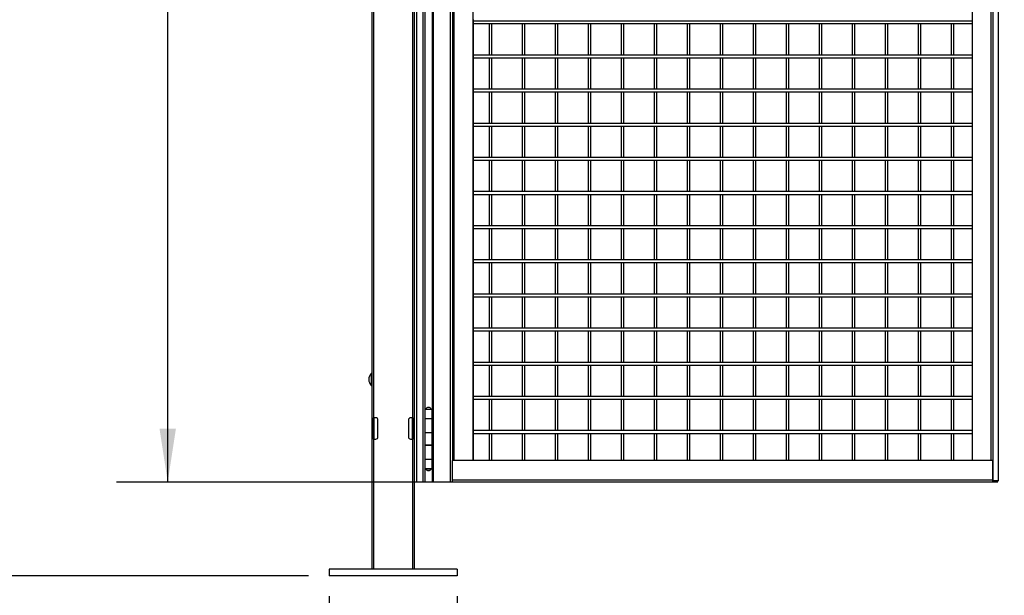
# Model space of a CAD drawing. Header units: inches. Extents: x 0.2 to 10.8, y 0.2 to 8.2.
# Tile 3 of 27: x 1.5 to 3.9, y 1.9 to 3.3. Entities that reach past the tile are written whole.
import ezdxf

# ---------------------------------------------------------------- set-up
doc = ezdxf.new("R2010")
doc.units = ezdxf.units.IN
doc.header["$MEASUREMENT"] = 0
doc.layers.add('DIMENSIONS', color=140, linetype='Continuous', lineweight=25)
doc.styles.add('SLDTEXTSTYLE0', font='TXT', dxfattribs={"width": 0.7})
doc.dimstyles.new('SLDDIMSTYLE0', dxfattribs={"dimtxt": 0.084961, "dimasz": 0.13, "dimexe": 0, "dimexo": 0.0625, "dimgap": 0.02124, "dimtad": 0, "dimtih": 1, "dimtoh": 1, "dimlfac": 24, "dimrnd": 1e-09, "dimzin": 12, "dimdsep": 46, "dimtxsty": 'SLDTEXTSTYLE0', "dimsah": 1, "dimcen": 0.09, "dimadec": 0, "dimazin": 3, "dimtfac": 1, "dimtofl": 0, "dimtmove": 0, "dimatfit": 3, "dimfxl": 0, "dimfrac": 2, "dimtolj": 1, "dimtzin": 12, "dimarcsym": 0})
doc.dimstyles.new('SLDDIMSTYLE1', dxfattribs={"dimtxt": 0.084961, "dimasz": 0.13, "dimexe": 0, "dimexo": 0.0625, "dimgap": 0.02124, "dimtad": 0, "dimtih": 1, "dimtoh": 1, "dimlfac": 24, "dimrnd": 1e-09, "dimzin": 4, "dimdsep": 46, "dimtxsty": 'SLDTEXTSTYLE0', "dimsah": 1, "dimcen": 0.09, "dimadec": 0, "dimazin": 1, "dimtfac": 1, "dimtmove": 0, "dimatfit": 0, "dimfxl": 0, "dimfrac": 2, "dimtolj": 1, "dimtzin": 12, "dimarcsym": 0})

# ---------------------------------------------------------------- blocks, each defined once
blk = doc.blocks.new('_D')
at = {"layer": 'DIMENSIONS'}
for p, q in [((2.4854, 4.9531), (1.7157, 4.9531)), ((1.8407, 4.9531), (1.8407, 3.8417)), ((1.6438, 3.6877), (1.6153, 3.6877)), ((1.6153, 3.6877), (1.6153, 3.5526)), ((2.0376, 3.6877), (2.0661, 3.6877)), ((2.0661, 3.6877), (2.0661, 3.5526)), ((1.6153, 3.5526), (1.6438, 3.5526)), ((1.8407, 2.2023), (1.8407, 3.5336)), ((2.0661, 3.5526), (2.0376, 3.5526)), ((2.4854, 2.2023), (1.7157, 2.2023))]:
    blk.add_line(p, q, dxfattribs=at)
for points in [[(1.8407, 4.9531), (1.8207, 4.8231), (1.8607, 4.8231)], [(1.8407, 2.2023), (1.8607, 2.3323), (1.8207, 2.3323)]]:
    blk.add_solid(points, dxfattribs=at)
at = {"layer": 'DIMENSIONS', "char_height": 0.08333, "attachment_point": 1, "style": 'SLDTEXTSTYLE0'}
for s, insert in [('66.02', (1.6791, 3.8141)), ('1676.9', (1.6438, 3.66))]:
    blk.add_mtext(s, dxfattribs=dict(at, insert=insert))
blk = doc.blocks.new('_D_1')
at = {"layer": 'DIMENSIONS'}
for p, q in [((2.4854, 4.9531), (1.2433, 4.9531)), ((1.3683, 4.9531), (1.3683, 4.2542)), ((1.1713, 4.1001), (1.1428, 4.1001)), ((1.1428, 4.1001), (1.1428, 3.9651)), ((1.5652, 4.1001), (1.5937, 4.1001)), ((1.5937, 4.1001), (1.5937, 3.9651)), ((1.1428, 3.9651), (1.1713, 3.9651)), ((1.5937, 3.9651), (1.5652, 3.9651)), ((1.3683, 1.9735), (1.3683, 3.9461)), ((2.1844, 1.9735), (1.2433, 1.9735))]:
    blk.add_line(p, q, dxfattribs=at)
for points in [[(1.3683, 4.9531), (1.3483, 4.8231), (1.3883, 4.8231)], [(1.3683, 1.9735), (1.3883, 2.1035), (1.3483, 2.1035)]]:
    blk.add_solid(points, dxfattribs=at)
at = {"layer": 'DIMENSIONS', "char_height": 0.08333, "attachment_point": 1, "style": 'SLDTEXTSTYLE0'}
for s, insert in [('71.51', (1.2067, 4.2266)), ('1816.3', (1.1713, 4.0725))]:
    blk.add_mtext(s, dxfattribs=dict(at, insert=insert))
blk = doc.blocks.new('_D_2')
at = {"layer": 'DIMENSIONS'}
for p, q in [((2.2344, 1.9235), (2.2344, 1.5119)), ((2.5469, 1.9235), (2.5469, 1.5119)), ((1.5274, 1.6369), (1.4988, 1.6369)), ((1.4988, 1.6369), (1.4988, 1.5018)), ((1.8505, 1.6369), (1.8791, 1.6369)), ((1.8791, 1.6369), (1.8791, 1.5018)), ((2.2344, 1.6369), (1.9656, 1.6369)), ((2.5469, 1.6369), (2.7969, 1.6369)), ((1.4988, 1.5018), (1.5274, 1.5018)), ((1.8791, 1.5018), (1.8505, 1.5018))]:
    blk.add_line(p, q, dxfattribs=at)
for points in [[(2.2344, 1.6369), (2.1044, 1.6569), (2.1044, 1.6169)], [(2.5469, 1.6369), (2.6769, 1.6169), (2.6769, 1.6569)]]:
    blk.add_solid(points, dxfattribs=at)
at = {"layer": 'DIMENSIONS', "char_height": 0.08333, "attachment_point": 1, "style": 'SLDTEXTSTYLE0'}
for s, insert in [('7.50', (1.5627, 1.7633)), ('190.5', (1.5274, 1.6093))]:
    blk.add_mtext(s, dxfattribs=dict(at, insert=insert))
blk = doc.blocks.new('_D_3')
at = {"layer": 'DIMENSIONS'}
for p, q in [((2.5469, 1.9235), (2.5469, 1.5119)), ((5.2656, 1.9235), (5.2656, 1.5119)), ((2.5469, 1.6369), (3.5822, 1.6369)), ((3.6973, 1.6369), (3.6688, 1.6369)), ((3.6688, 1.6369), (3.6688, 1.5018)), ((4.0911, 1.6369), (4.1197, 1.6369)), ((4.1197, 1.6369), (4.1197, 1.5018)), ((5.2656, 1.6369), (4.2063, 1.6369)), ((3.6688, 1.5018), (3.6973, 1.5018)), ((4.1197, 1.5018), (4.0911, 1.5018))]:
    blk.add_line(p, q, dxfattribs=at)
for points in [[(2.5469, 1.6369), (2.6769, 1.6169), (2.6769, 1.6569)], [(5.2656, 1.6369), (5.1356, 1.6569), (5.1356, 1.6169)]]:
    blk.add_solid(points, dxfattribs=at)
at = {"layer": 'DIMENSIONS', "char_height": 0.08333, "attachment_point": 1, "style": 'SLDTEXTSTYLE0'}
for s, insert in [('65.25', (3.7327, 1.7633)), ('1657.4', (3.6973, 1.6093))]:
    blk.add_mtext(s, dxfattribs=dict(at, insert=insert))

msp = doc.modelspace()

# ---------------------------------------------------------------- linework, layer by layer
for p, q in [((2.33857, 4.9527), (2.33857, 1.98916)), ((2.44273, 1.98916), (2.44273, 4.9527)), ((2.44825, 2.2027), (2.44825, 4.9527)), ((2.46325, 4.9527), (2.46325, 2.2027)), ((2.48915, 2.2027), (2.48915, 4.9527)), ((2.5296, 4.9527), (2.5296, 2.2027)), ((2.53585, 2.25439), (2.53585, 4.90102)), ((2.536, 4.90102), (2.536, 2.25439)), ((2.53955, 2.25439), (2.53955, 4.90102)), ((2.58523, 4.90102), (2.58523, 2.25439)), ((2.48537, 3.65114), (2.48537, 2.38031)), ((2.34357, 2.35895), (2.34357, 3.55687)), ((2.43773, 3.55687), (2.43773, 2.35895)), ((2.46877, 2.46833), (2.46877, 3.56208)), ((3.85425, 2.20531), (3.85425, 3.57322)), ((3.86648, 3.57322), (3.86648, 2.20531)), ((3.80269, 3.54512), (3.80269, 2.25439)), ((3.84837, 3.54512), (3.84837, 2.25439)), ((2.586, 3.32831), (2.586, 2.25439)), ((2.58665, 3.3277), (2.586, 3.3277)), ((2.586, 3.32104), (3.80269, 3.32104)), ((2.58665, 3.3277), (3.80269, 3.3277)), ((2.6248, 3.32104), (2.6248, 3.24437)), ((2.63147, 3.24437), (2.63147, 3.32104)), ((2.70529, 3.32104), (2.70529, 3.24437)), ((2.71196, 3.24437), (2.71196, 3.32104)), ((2.78579, 3.32104), (2.78579, 3.24437)), ((2.79245, 3.24437), (2.79245, 3.32104)), ((2.86628, 3.32104), (2.86628, 3.24437)), ((2.87295, 3.24437), (2.87295, 3.32104)), ((2.94677, 3.32104), (2.94677, 3.24437)), ((2.95344, 3.24437), (2.95344, 3.32104)), ((3.02727, 3.32104), (3.02727, 3.24437)), ((3.03393, 3.24437), (3.03393, 3.32104)), ((3.10776, 3.32104), (3.10776, 3.24437)), ((3.11443, 3.24437), (3.11443, 3.32104)), ((3.18826, 3.32104), (3.18826, 3.24437)), ((3.19492, 3.24437), (3.19492, 3.32104)), ((3.26875, 3.32104), (3.26875, 3.24437)), ((3.27542, 3.24437), (3.27542, 3.32104)), ((3.34924, 3.32104), (3.34924, 3.24437)), ((3.35591, 3.24437), (3.35591, 3.32104)), ((3.42974, 3.32104), (3.42974, 3.24437)), ((3.4364, 3.24437), (3.4364, 3.32104)), ((3.51023, 3.32104), (3.51023, 3.24437)), ((3.5169, 3.24437), (3.5169, 3.32104)), ((3.59072, 3.32104), (3.59072, 3.24437)), ((3.59739, 3.24437), (3.59739, 3.32104)), ((3.67122, 3.32104), (3.67122, 3.24437)), ((3.67789, 3.24437), (3.67789, 3.32104)), ((3.75171, 3.32104), (3.75171, 3.24437)), ((3.75838, 3.24437), (3.75838, 3.32104)), ((3.80269, 3.24437), (2.586, 3.24437)), ((2.586, 3.2377), (3.80269, 3.2377)), ((2.6248, 3.2377), (2.6248, 3.16104)), ((2.63147, 3.16104), (2.63147, 3.2377)), ((2.70529, 3.2377), (2.70529, 3.16104)), ((2.71196, 3.16104), (2.71196, 3.2377)), ((2.78579, 3.2377), (2.78579, 3.16104)), ((2.79245, 3.16104), (2.79245, 3.2377)), ((2.86628, 3.2377), (2.86628, 3.16104)), ((2.87295, 3.16104), (2.87295, 3.2377)), ((2.94677, 3.2377), (2.94677, 3.16104)), ((2.95344, 3.16104), (2.95344, 3.2377)), ((3.02727, 3.2377), (3.02727, 3.16104)), ((3.03393, 3.16104), (3.03393, 3.2377)), ((3.10776, 3.2377), (3.10776, 3.16104)), ((3.11443, 3.16104), (3.11443, 3.2377)), ((3.18826, 3.2377), (3.18826, 3.16104)), ((3.19492, 3.16104), (3.19492, 3.2377)), ((3.26875, 3.2377), (3.26875, 3.16104)), ((3.27542, 3.16104), (3.27542, 3.2377)), ((3.34924, 3.2377), (3.34924, 3.16104)), ((3.35591, 3.16104), (3.35591, 3.2377)), ((3.42974, 3.2377), (3.42974, 3.16104)), ((3.4364, 3.16104), (3.4364, 3.2377)), ((3.51023, 3.2377), (3.51023, 3.16104)), ((3.5169, 3.16104), (3.5169, 3.2377)), ((3.59072, 3.2377), (3.59072, 3.16104)), ((3.59739, 3.16104), (3.59739, 3.2377)), ((3.67122, 3.2377), (3.67122, 3.16104)), ((3.67789, 3.16104), (3.67789, 3.2377)), ((3.75171, 3.2377), (3.75171, 3.16104)), ((3.75838, 3.16104), (3.75838, 3.2377)), ((3.80269, 3.16104), (2.586, 3.16104)), ((2.586, 3.15437), (3.80269, 3.15437)), ((2.6248, 3.15437), (2.6248, 3.0777)), ((2.63147, 3.0777), (2.63147, 3.15437)), ((2.70529, 3.15437), (2.70529, 3.0777)), ((2.71196, 3.0777), (2.71196, 3.15437)), ((2.78579, 3.15437), (2.78579, 3.0777)), ((2.79245, 3.0777), (2.79245, 3.15437)), ((2.86628, 3.15437), (2.86628, 3.0777)), ((2.87295, 3.0777), (2.87295, 3.15437)), ((2.94677, 3.15437), (2.94677, 3.0777)), ((2.95344, 3.0777), (2.95344, 3.15437)), ((3.02727, 3.15437), (3.02727, 3.0777)), ((3.03393, 3.0777), (3.03393, 3.15437)), ((3.10776, 3.15437), (3.10776, 3.0777)), ((3.11443, 3.0777), (3.11443, 3.15437)), ((3.18826, 3.15437), (3.18826, 3.0777)), ((3.19492, 3.0777), (3.19492, 3.15437)), ((3.26875, 3.15437), (3.26875, 3.0777)), ((3.27542, 3.0777), (3.27542, 3.15437)), ((3.34924, 3.15437), (3.34924, 3.0777)), ((3.35591, 3.0777), (3.35591, 3.15437)), ((3.42974, 3.15437), (3.42974, 3.0777)), ((3.4364, 3.0777), (3.4364, 3.15437)), ((3.51023, 3.15437), (3.51023, 3.0777)), ((3.5169, 3.0777), (3.5169, 3.15437)), ((3.59072, 3.15437), (3.59072, 3.0777)), ((3.59739, 3.0777), (3.59739, 3.15437)), ((3.67122, 3.15437), (3.67122, 3.0777)), ((3.67789, 3.0777), (3.67789, 3.15437)), ((3.75171, 3.15437), (3.75171, 3.0777)), ((3.75838, 3.0777), (3.75838, 3.15437)), ((3.80269, 3.0777), (2.586, 3.0777)), ((2.586, 3.07104), (3.80269, 3.07104)), ((2.6248, 3.07104), (2.6248, 2.99437)), ((2.63147, 2.99437), (2.63147, 3.07104)), ((2.70529, 3.07104), (2.70529, 2.99437)), ((2.71196, 2.99437), (2.71196, 3.07104)), ((2.78579, 3.07104), (2.78579, 2.99437)), ((2.79245, 2.99437), (2.79245, 3.07104)), ((2.86628, 3.07104), (2.86628, 2.99437)), ((2.87295, 2.99437), (2.87295, 3.07104)), ((2.94677, 3.07104), (2.94677, 2.99437)), ((2.95344, 2.99437), (2.95344, 3.07104)), ((3.02727, 3.07104), (3.02727, 2.99437)), ((3.03393, 2.99437), (3.03393, 3.07104)), ((3.10776, 3.07104), (3.10776, 2.99437)), ((3.11443, 2.99437), (3.11443, 3.07104)), ((3.18826, 3.07104), (3.18826, 2.99437)), ((3.19492, 2.99437), (3.19492, 3.07104)), ((3.26875, 3.07104), (3.26875, 2.99437)), ((3.27542, 2.99437), (3.27542, 3.07104)), ((3.34924, 3.07104), (3.34924, 2.99437)), ((3.35591, 2.99437), (3.35591, 3.07104)), ((3.42974, 3.07104), (3.42974, 2.99437)), ((3.4364, 2.99437), (3.4364, 3.07104)), ((3.51023, 3.07104), (3.51023, 2.99437)), ((3.5169, 2.99437), (3.5169, 3.07104)), ((3.59072, 3.07104), (3.59072, 2.99437)), ((3.59739, 2.99437), (3.59739, 3.07104)), ((3.67122, 3.07104), (3.67122, 2.99437)), ((3.67789, 2.99437), (3.67789, 3.07104)), ((3.75171, 3.07104), (3.75171, 2.99437)), ((3.75838, 2.99437), (3.75838, 3.07104)), ((3.80269, 2.99437), (2.586, 2.99437)), ((2.586, 2.9877), (3.80269, 2.9877)), ((2.6248, 2.9877), (2.6248, 2.91104)), ((2.63147, 2.91104), (2.63147, 2.9877)), ((2.70529, 2.9877), (2.70529, 2.91104)), ((2.71196, 2.91104), (2.71196, 2.9877)), ((2.78579, 2.9877), (2.78579, 2.91104)), ((2.79245, 2.91104), (2.79245, 2.9877)), ((2.86628, 2.9877), (2.86628, 2.91104)), ((2.87295, 2.91104), (2.87295, 2.9877)), ((2.94677, 2.9877), (2.94677, 2.91104)), ((2.95344, 2.91104), (2.95344, 2.9877)), ((3.02727, 2.9877), (3.02727, 2.91104)), ((3.03393, 2.91104), (3.03393, 2.9877)), ((3.10776, 2.9877), (3.10776, 2.91104)), ((3.11443, 2.91104), (3.11443, 2.9877)), ((3.18826, 2.9877), (3.18826, 2.91104)), ((3.19492, 2.91104), (3.19492, 2.9877)), ((3.26875, 2.9877), (3.26875, 2.91104)), ((3.27542, 2.91104), (3.27542, 2.9877)), ((3.34924, 2.9877), (3.34924, 2.91104)), ((3.35591, 2.91104), (3.35591, 2.9877)), ((3.42974, 2.9877), (3.42974, 2.91104)), ((3.4364, 2.91104), (3.4364, 2.9877)), ((3.51023, 2.9877), (3.51023, 2.91104)), ((3.5169, 2.91104), (3.5169, 2.9877)), ((3.59072, 2.9877), (3.59072, 2.91104)), ((3.59739, 2.91104), (3.59739, 2.9877)), ((3.67122, 2.9877), (3.67122, 2.91104)), ((3.67789, 2.91104), (3.67789, 2.9877)), ((3.75171, 2.9877), (3.75171, 2.91104)), ((3.75838, 2.91104), (3.75838, 2.9877)), ((3.80269, 2.91104), (2.586, 2.91104)), ((2.586, 2.90437), (3.80269, 2.90437)), ((2.6248, 2.90437), (2.6248, 2.8277)), ((2.63147, 2.8277), (2.63147, 2.90437)), ((2.70529, 2.90437), (2.70529, 2.8277)), ((2.71196, 2.8277), (2.71196, 2.90437)), ((2.78579, 2.90437), (2.78579, 2.8277)), ((2.79245, 2.8277), (2.79245, 2.90437)), ((2.86628, 2.90437), (2.86628, 2.8277)), ((2.87295, 2.8277), (2.87295, 2.90437)), ((2.94677, 2.90437), (2.94677, 2.8277)), ((2.95344, 2.8277), (2.95344, 2.90437)), ((3.02727, 2.90437), (3.02727, 2.8277)), ((3.03393, 2.8277), (3.03393, 2.90437)), ((3.10776, 2.90437), (3.10776, 2.8277)), ((3.11443, 2.8277), (3.11443, 2.90437)), ((3.18826, 2.90437), (3.18826, 2.8277)), ((3.19492, 2.8277), (3.19492, 2.90437)), ((3.26875, 2.90437), (3.26875, 2.8277)), ((3.27542, 2.8277), (3.27542, 2.90437)), ((3.34924, 2.90437), (3.34924, 2.8277)), ((3.35591, 2.8277), (3.35591, 2.90437)), ((3.42974, 2.90437), (3.42974, 2.8277)), ((3.4364, 2.8277), (3.4364, 2.90437)), ((3.51023, 2.90437), (3.51023, 2.8277)), ((3.5169, 2.8277), (3.5169, 2.90437)), ((3.59072, 2.90437), (3.59072, 2.8277)), ((3.59739, 2.8277), (3.59739, 2.90437)), ((3.67122, 2.90437), (3.67122, 2.8277)), ((3.67789, 2.8277), (3.67789, 2.90437)), ((3.75171, 2.90437), (3.75171, 2.8277)), ((3.75838, 2.8277), (3.75838, 2.90437)), ((3.80269, 2.8277), (2.586, 2.8277)), ((2.586, 2.82104), (3.80269, 2.82104)), ((2.6248, 2.82104), (2.6248, 2.74437)), ((2.63147, 2.74437), (2.63147, 2.82104)), ((2.70529, 2.82104), (2.70529, 2.74437)), ((2.71196, 2.74437), (2.71196, 2.82104)), ((2.78579, 2.82104), (2.78579, 2.74437)), ((2.79245, 2.74437), (2.79245, 2.82104)), ((2.86628, 2.82104), (2.86628, 2.74437)), ((2.87295, 2.74437), (2.87295, 2.82104)), ((2.94677, 2.82104), (2.94677, 2.74437)), ((2.95344, 2.74437), (2.95344, 2.82104)), ((3.02727, 2.82104), (3.02727, 2.74437)), ((3.03393, 2.74437), (3.03393, 2.82104)), ((3.10776, 2.82104), (3.10776, 2.74437)), ((3.11443, 2.74437), (3.11443, 2.82104)), ((3.18826, 2.82104), (3.18826, 2.74437)), ((3.19492, 2.74437), (3.19492, 2.82104)), ((3.26875, 2.82104), (3.26875, 2.74437)), ((3.27542, 2.74437), (3.27542, 2.82104)), ((3.34924, 2.82104), (3.34924, 2.74437)), ((3.35591, 2.74437), (3.35591, 2.82104)), ((3.42974, 2.82104), (3.42974, 2.74437)), ((3.4364, 2.74437), (3.4364, 2.82104)), ((3.51023, 2.82104), (3.51023, 2.74437)), ((3.5169, 2.74437), (3.5169, 2.82104)), ((3.59072, 2.82104), (3.59072, 2.74437)), ((3.59739, 2.74437), (3.59739, 2.82104)), ((3.67122, 2.82104), (3.67122, 2.74437)), ((3.67789, 2.74437), (3.67789, 2.82104)), ((3.75171, 2.82104), (3.75171, 2.74437)), ((3.75838, 2.74437), (3.75838, 2.82104)), ((3.80269, 2.74437), (2.586, 2.74437)), ((2.586, 2.7377), (3.80269, 2.7377)), ((2.6248, 2.7377), (2.6248, 2.66104)), ((2.63147, 2.66104), (2.63147, 2.7377)), ((2.70529, 2.7377), (2.70529, 2.66104)), ((2.71196, 2.66104), (2.71196, 2.7377)), ((2.78579, 2.7377), (2.78579, 2.66104)), ((2.79245, 2.66104), (2.79245, 2.7377)), ((2.86628, 2.7377), (2.86628, 2.66104)), ((2.87295, 2.66104), (2.87295, 2.7377)), ((2.94677, 2.7377), (2.94677, 2.66104)), ((2.95344, 2.66104), (2.95344, 2.7377)), ((3.02727, 2.7377), (3.02727, 2.66104)), ((3.03393, 2.66104), (3.03393, 2.7377)), ((3.10776, 2.7377), (3.10776, 2.66104)), ((3.11443, 2.66104), (3.11443, 2.7377)), ((3.18826, 2.7377), (3.18826, 2.66104)), ((3.19492, 2.66104), (3.19492, 2.7377)), ((3.26875, 2.7377), (3.26875, 2.66104)), ((3.27542, 2.66104), (3.27542, 2.7377)), ((3.34924, 2.7377), (3.34924, 2.66104)), ((3.35591, 2.66104), (3.35591, 2.7377)), ((3.42974, 2.7377), (3.42974, 2.66104)), ((3.4364, 2.66104), (3.4364, 2.7377)), ((3.51023, 2.7377), (3.51023, 2.66104)), ((3.5169, 2.66104), (3.5169, 2.7377)), ((3.59072, 2.7377), (3.59072, 2.66104)), ((3.59739, 2.66104), (3.59739, 2.7377)), ((3.67122, 2.7377), (3.67122, 2.66104)), ((3.67789, 2.66104), (3.67789, 2.7377)), ((3.75171, 2.7377), (3.75171, 2.66104)), ((3.75838, 2.66104), (3.75838, 2.7377)), ((3.80269, 2.66104), (2.586, 2.66104)), ((2.586, 2.65437), (3.80269, 2.65437)), ((2.6248, 2.65437), (2.6248, 2.5777)), ((2.63147, 2.5777), (2.63147, 2.65437)), ((2.70529, 2.65437), (2.70529, 2.5777)), ((2.71196, 2.5777), (2.71196, 2.65437)), ((2.78579, 2.65437), (2.78579, 2.5777)), ((2.79245, 2.5777), (2.79245, 2.65437)), ((2.86628, 2.65437), (2.86628, 2.5777)), ((2.87295, 2.5777), (2.87295, 2.65437)), ((2.94677, 2.65437), (2.94677, 2.5777)), ((2.95344, 2.5777), (2.95344, 2.65437)), ((3.02727, 2.65437), (3.02727, 2.5777)), ((3.03393, 2.5777), (3.03393, 2.65437)), ((3.10776, 2.65437), (3.10776, 2.5777)), ((3.11443, 2.5777), (3.11443, 2.65437)), ((3.18826, 2.65437), (3.18826, 2.5777)), ((3.19492, 2.5777), (3.19492, 2.65437)), ((3.26875, 2.65437), (3.26875, 2.5777)), ((3.27542, 2.5777), (3.27542, 2.65437)), ((3.34924, 2.65437), (3.34924, 2.5777)), ((3.35591, 2.5777), (3.35591, 2.65437)), ((3.42974, 2.65437), (3.42974, 2.5777)), ((3.4364, 2.5777), (3.4364, 2.65437)), ((3.51023, 2.65437), (3.51023, 2.5777)), ((3.5169, 2.5777), (3.5169, 2.65437)), ((3.59072, 2.65437), (3.59072, 2.5777)), ((3.59739, 2.5777), (3.59739, 2.65437)), ((3.67122, 2.65437), (3.67122, 2.5777)), ((3.67789, 2.5777), (3.67789, 2.65437)), ((3.75171, 2.65437), (3.75171, 2.5777)), ((3.75838, 2.5777), (3.75838, 2.65437)), ((3.80269, 2.5777), (2.586, 2.5777)), ((2.586, 2.57104), (3.80269, 2.57104)), ((2.6248, 2.57104), (2.6248, 2.49437)), ((2.63147, 2.49437), (2.63147, 2.57104)), ((2.70529, 2.57104), (2.70529, 2.49437)), ((2.71196, 2.49437), (2.71196, 2.57104)), ((2.78579, 2.57104), (2.78579, 2.49437)), ((2.79245, 2.49437), (2.79245, 2.57104)), ((2.86628, 2.57104), (2.86628, 2.49437)), ((2.87295, 2.49437), (2.87295, 2.57104)), ((2.94677, 2.57104), (2.94677, 2.49437)), ((2.95344, 2.49437), (2.95344, 2.57104)), ((3.02727, 2.57104), (3.02727, 2.49437)), ((3.03393, 2.49437), (3.03393, 2.57104)), ((3.10776, 2.57104), (3.10776, 2.49437)), ((3.11443, 2.49437), (3.11443, 2.57104)), ((3.18826, 2.57104), (3.18826, 2.49437)), ((3.19492, 2.49437), (3.19492, 2.57104)), ((3.26875, 2.57104), (3.26875, 2.49437)), ((3.27542, 2.49437), (3.27542, 2.57104)), ((3.34924, 2.57104), (3.34924, 2.49437)), ((3.35591, 2.49437), (3.35591, 2.57104)), ((3.42974, 2.57104), (3.42974, 2.49437)), ((3.4364, 2.49437), (3.4364, 2.57104)), ((3.51023, 2.57104), (3.51023, 2.49437)), ((3.5169, 2.49437), (3.5169, 2.57104)), ((3.59072, 2.57104), (3.59072, 2.49437)), ((3.59739, 2.49437), (3.59739, 2.57104)), ((3.67122, 2.57104), (3.67122, 2.49437)), ((3.67789, 2.49437), (3.67789, 2.57104)), ((3.75171, 2.57104), (3.75171, 2.49437)), ((3.75838, 2.49437), (3.75838, 2.57104)), ((3.80269, 2.49437), (2.586, 2.49437)), ((2.586, 2.4877), (3.80269, 2.4877)), ((2.6248, 2.4877), (2.6248, 2.41104)), ((2.63147, 2.41104), (2.63147, 2.4877)), ((2.70529, 2.4877), (2.70529, 2.41104)), ((2.71196, 2.41104), (2.71196, 2.4877)), ((2.78579, 2.4877), (2.78579, 2.41104)), ((2.79245, 2.41104), (2.79245, 2.4877)), ((2.86628, 2.4877), (2.86628, 2.41104)), ((2.87295, 2.41104), (2.87295, 2.4877)), ((2.94677, 2.4877), (2.94677, 2.41104)), ((2.95344, 2.41104), (2.95344, 2.4877)), ((3.02727, 2.4877), (3.02727, 2.41104)), ((3.03393, 2.41104), (3.03393, 2.4877)), ((3.10776, 2.4877), (3.10776, 2.41104)), ((3.11443, 2.41104), (3.11443, 2.4877)), ((3.18826, 2.4877), (3.18826, 2.41104)), ((3.19492, 2.41104), (3.19492, 2.4877)), ((3.26875, 2.4877), (3.26875, 2.41104)), ((3.27542, 2.41104), (3.27542, 2.4877)), ((3.34924, 2.4877), (3.34924, 2.41104)), ((3.35591, 2.41104), (3.35591, 2.4877)), ((3.42974, 2.4877), (3.42974, 2.41104)), ((3.4364, 2.41104), (3.4364, 2.4877)), ((3.51023, 2.4877), (3.51023, 2.41104)), ((3.5169, 2.41104), (3.5169, 2.4877)), ((3.59072, 2.4877), (3.59072, 2.41104)), ((3.59739, 2.41104), (3.59739, 2.4877)), ((3.67122, 2.4877), (3.67122, 2.41104)), ((3.67789, 2.41104), (3.67789, 2.4877)), ((3.75171, 2.4877), (3.75171, 2.41104)), ((3.75838, 2.41104), (3.75838, 2.4877)), ((2.33731, 2.46747), (2.33731, 2.43794)), ((2.46877, 2.43708), (2.46877, 2.46833)), ((2.46877, 2.38031), (2.46877, 2.43708)), ((3.80269, 2.41104), (2.586, 2.41104)), ((2.586, 2.40437), (3.80269, 2.40437)), ((2.6248, 2.40437), (2.6248, 2.3277)), ((2.63147, 2.3277), (2.63147, 2.40437)), ((2.70529, 2.40437), (2.70529, 2.3277)), ((2.71196, 2.3277), (2.71196, 2.40437)), ((2.78579, 2.40437), (2.78579, 2.3277)), ((2.79245, 2.3277), (2.79245, 2.40437)), ((2.86628, 2.40437), (2.86628, 2.3277)), ((2.87295, 2.3277), (2.87295, 2.40437)), ((2.94677, 2.40437), (2.94677, 2.3277)), ((2.95344, 2.3277), (2.95344, 2.40437)), ((3.02727, 2.40437), (3.02727, 2.3277)), ((3.03393, 2.3277), (3.03393, 2.40437)), ((3.10776, 2.40437), (3.10776, 2.3277)), ((3.11443, 2.3277), (3.11443, 2.40437)), ((3.18826, 2.40437), (3.18826, 2.3277)), ((3.19492, 2.3277), (3.19492, 2.40437)), ((3.26875, 2.40437), (3.26875, 2.3277)), ((3.27542, 2.3277), (3.27542, 2.40437)), ((3.34924, 2.40437), (3.34924, 2.3277)), ((3.35591, 2.3277), (3.35591, 2.40437)), ((3.42974, 2.40437), (3.42974, 2.3277)), ((3.4364, 2.3277), (3.4364, 2.40437)), ((3.51023, 2.40437), (3.51023, 2.3277)), ((3.5169, 2.3277), (3.5169, 2.40437)), ((3.59072, 2.40437), (3.59072, 2.3277)), ((3.59739, 2.3277), (3.59739, 2.40437)), ((3.67122, 2.40437), (3.67122, 2.3277)), ((3.67789, 2.3277), (3.67789, 2.40437)), ((3.75171, 2.40437), (3.75171, 2.3277)), ((3.75838, 2.3277), (3.75838, 2.40437)), ((2.46763, 2.38031), (2.46763, 2.35739)), ((2.46763, 2.38031), (2.48555, 2.38031)), ((2.48555, 2.35739), (2.48555, 2.38031)), ((2.34273, 2.35895), (2.34357, 2.35895)), ((2.34273, 2.30687), (2.34273, 2.35895)), ((2.34815, 2.35895), (2.34357, 2.35895)), ((2.34357, 2.35895), (2.34357, 2.30687)), ((2.43773, 2.35895), (2.43315, 2.35895)), ((2.43773, 2.35895), (2.43857, 2.35895)), ((2.43773, 2.30687), (2.43773, 2.35895)), ((2.43857, 2.35895), (2.43857, 2.30687)), ((2.46763, 2.35739), (2.48555, 2.35739)), ((2.46763, 2.35635), (2.46763, 2.32197)), ((2.48555, 2.35635), (2.46763, 2.35635)), ((2.46877, 2.35635), (2.46877, 2.35739)), ((2.47139, 2.35739), (2.47139, 2.35635)), ((2.48179, 2.35635), (2.48179, 2.35739)), ((2.48286, 2.35635), (2.48286, 2.35739)), ((2.48537, 2.35739), (2.48537, 2.35635)), ((2.48555, 2.32197), (2.48555, 2.35635)), ((2.35357, 2.31229), (2.35357, 2.35354)), ((2.42773, 2.35354), (2.42773, 2.31229)), ((2.34357, 2.30687), (2.34273, 2.30687)), ((2.34357, 1.98916), (2.34357, 2.30687)), ((2.34357, 2.30687), (2.34815, 2.30687)), ((2.43315, 2.30687), (2.43773, 2.30687)), ((2.43773, 2.30687), (2.43773, 1.98916)), ((2.43857, 2.30687), (2.43773, 2.30687)), ((2.46763, 2.32197), (2.46763, 2.29281)), ((2.48555, 2.32197), (2.46763, 2.32197)), ((2.48555, 2.29281), (2.48555, 2.32197)), ((3.80269, 2.3277), (2.586, 2.3277)), ((2.586, 2.32104), (3.80269, 2.32104)), ((2.6248, 2.32104), (2.6248, 2.25439)), ((2.63147, 2.25439), (2.63147, 2.32104)), ((2.70529, 2.32104), (2.70529, 2.25439)), ((2.71196, 2.25439), (2.71196, 2.32104)), ((2.78579, 2.32104), (2.78579, 2.25439)), ((2.79245, 2.25439), (2.79245, 2.32104)), ((2.86628, 2.32104), (2.86628, 2.25439)), ((2.87295, 2.25439), (2.87295, 2.32104)), ((2.94677, 2.32104), (2.94677, 2.25439)), ((2.95344, 2.25439), (2.95344, 2.32104)), ((3.02727, 2.32104), (3.02727, 2.25439)), ((3.03393, 2.25439), (3.03393, 2.32104)), ((3.10776, 2.32104), (3.10776, 2.25439)), ((3.11443, 2.25439), (3.11443, 2.32104)), ((3.18826, 2.32104), (3.18826, 2.25439)), ((3.19492, 2.25439), (3.19492, 2.32104)), ((3.26875, 2.32104), (3.26875, 2.25439)), ((3.27542, 2.25439), (3.27542, 2.32104)), ((3.34924, 2.32104), (3.34924, 2.25439)), ((3.35591, 2.25439), (3.35591, 2.32104)), ((3.42974, 2.32104), (3.42974, 2.25439)), ((3.4364, 2.25439), (3.4364, 2.32104)), ((3.51023, 2.32104), (3.51023, 2.25439)), ((3.5169, 2.25439), (3.5169, 2.32104)), ((3.59072, 2.32104), (3.59072, 2.25439)), ((3.59739, 2.25439), (3.59739, 2.32104)), ((3.67122, 2.32104), (3.67122, 2.25439)), ((3.67789, 2.25439), (3.67789, 2.32104)), ((3.75171, 2.32104), (3.75171, 2.25439)), ((3.75838, 2.25439), (3.75838, 2.32104)), ((2.46763, 2.29281), (2.48555, 2.29281)), ((2.46763, 2.29177), (2.46763, 2.25739)), ((2.48555, 2.29177), (2.46763, 2.29177)), ((2.46877, 2.29177), (2.46877, 2.29281)), ((2.47139, 2.29281), (2.47139, 2.29177)), ((2.48179, 2.29177), (2.48179, 2.29281)), ((2.48286, 2.29177), (2.48286, 2.29281)), ((2.48537, 2.29281), (2.48537, 2.29177)), ((2.48555, 2.25739), (2.48555, 2.29177)), ((2.46763, 2.25739), (2.46763, 2.23447)), ((2.48555, 2.25739), (2.46763, 2.25739)), ((2.46763, 2.23447), (2.48555, 2.23447)), ((2.46877, 2.2027), (2.46877, 2.23447)), ((2.47018, 2.23395), (2.46877, 2.23395)), ((2.47659, 2.23422), (2.47008, 2.23422)), ((2.47139, 2.23447), (2.47139, 2.23422)), ((2.4831, 2.23422), (2.47659, 2.23422)), ((2.48179, 2.23422), (2.48179, 2.23447)), ((2.48537, 2.23447), (2.48537, 2.2027)), ((2.48555, 2.23447), (2.48555, 2.25739)), ((2.53414, 2.25439), (2.53414, 2.20711)), ((3.85223, 2.25439), (2.53414, 2.25439)), ((3.85223, 2.25439), (3.85223, 2.20711)), ((3.853, 2.25439), (3.85223, 2.25439)), ((3.853, 2.20711), (3.853, 2.25439)), ((2.44273, 2.2027), (2.44825, 2.2027)), ((2.44825, 2.2027), (2.46325, 2.2027)), ((2.46325, 2.2027), (2.46877, 2.2027)), ((2.48537, 2.2027), (2.48915, 2.2027)), ((2.48915, 2.2027), (2.5296, 2.2027)), ((2.5296, 2.2027), (2.53489, 2.2027)), ((3.85223, 2.20711), (2.53414, 2.20711)), ((2.53538, 2.20231), (3.85347, 2.20231)), ((3.86571, 2.20531), (3.85347, 2.20531)), ((3.85347, 2.20231), (3.86571, 2.20231)), ((3.86648, 2.20531), (3.85425, 2.20531)), ((3.86571, 2.20231), (3.86571, 2.20531)), ((2.2344, 1.98916), (2.2344, 1.97354)), ((2.5469, 1.98916), (2.2344, 1.98916)), ((2.5469, 1.97354), (2.2344, 1.97354)), ((2.5469, 1.98916), (2.5469, 1.97354))]:
    msp.add_line(p, q)
at = {"flags": 128}
msp.add_lwpolyline([(2.58523, 3.33322), (2.58525, 3.33215), (2.58533, 3.33111), (2.58547, 3.33016), (2.58564, 3.32932), (2.58586, 3.32863), (2.58611, 3.32812), (2.58638, 3.32781), (2.58665, 3.3277)], dxfattribs=at)
for centre, radius, start, end in [((2.3522, 2.4527), 0.02096, 135.23467, 224.76533), ((2.33783, 2.46695), 0.000733, 0, 135.23467), ((2.33783, 2.43846), 0.000733, 224.76533, 0), ((2.47607, 2.37809), 0.00639, 90, 159.64898), ((2.47711, 2.37809), 0.00639, 20.35102, 90), ((2.34815, 2.35354), 0.00542, 0, 90), ((2.43315, 2.35354), 0.00542, 90, 180), ((2.34815, 2.31229), 0.00542, 270, 0), ((2.43315, 2.31229), 0.00542, 180, 270), ((2.47607, 2.23645), 0.00639, 200.35102, 270), ((2.47711, 2.23645), 0.00639, 270, 339.64898), ((2.53971, 2.20599), 0.00568, 168.63095, 220.39069), ((3.85779, 2.20599), 0.00568, 168.63095, 220.39069), ((3.85509, 2.20669), 0.00213, 168.63095, 220.39069)]:
    msp.add_arc(centre, radius, start, end)
for points in [[(2.47659, 2.38447), (2.4763, 2.38447), (2.47607, 2.38447), (2.47607, 2.38447)], [(2.47659, 2.23006), (2.47687, 2.23006), (2.47711, 2.23006), (2.47711, 2.23006)]]:
    msp.add_open_spline(points, degree=3)

# ---------------------------------------------------------------- dimensions: what is measured, and where the dimension line sits
at = {"layer": 'DIMENSIONS'}
for base, p2, picture, middle in [((1.36826, 1.97354), (2.2344, 1.97354), '_D_1', (1.36826, 4.10014)), ((1.8407, 2.20231), (2.53538, 2.20231), '_D', (1.8407, 3.68766))]:
    dim = msp.add_linear_dim(base=base, p1=(2.53538, 4.9531), p2=p2, angle=90, dimstyle='SLDDIMSTYLE0', dxfattribs=at)
    dim.commit()
    dim.dimension.update_dxf_attribs({"geometry": picture, "text_midpoint": middle, "dimtype": 160})
for base, p2, dimstyle, picture, middle in [((2.2344, 1.63687), (2.2344, 1.97354), 'SLDDIMSTYLE1', '_D_2', (1.68895, 1.63687)), ((5.26565, 1.63687), (5.26565, 1.97354), 'SLDDIMSTYLE0', '_D_3', (3.89423, 1.63687))]:
    dim = msp.add_linear_dim(base=base, p1=(2.5469, 1.97354), p2=p2, dimstyle=dimstyle, dxfattribs=at)
    dim.commit()
    dim.dimension.update_dxf_attribs({"geometry": picture, "text_midpoint": middle, "dimtype": 160})

doc.saveas('drawing.dxf')
